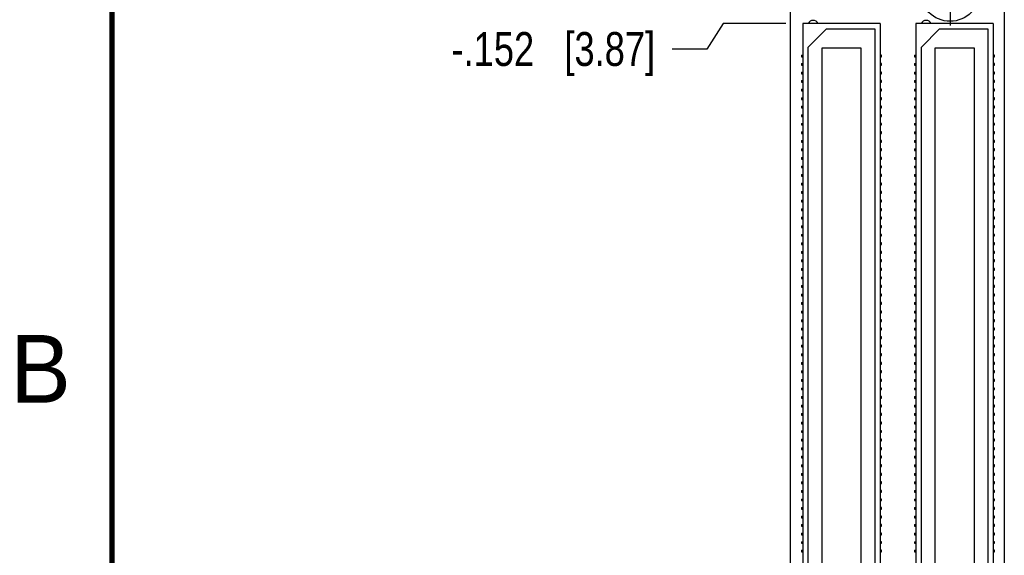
# Model space of a CAD drawing. Header units: inches. Extents: x 0 to 22, y 0 to 17.
# Tile 3 of 14: x 0.2 to 3.8, y 5.7 to 7.7. Entities that reach past the tile are written whole.
import ezdxf

# ---------------------------------------------------------------- set-up
doc = ezdxf.new("R2010")
doc.units = ezdxf.units.IN
doc.header["$LTSCALE"] = 1.21
doc.header["$MEASUREMENT"] = 0
doc.linetypes.add('CENTER', pattern=[0.6, 0.375, -0.075, 0.075, -0.075])
doc.layers.get('0').update_dxf_attribs({"linetype": 'CONTINUOUS'})
doc.layers.add('DEFAULT_1', color=7, linetype='CENTER')
doc.layers.add('DIMENSIONS', color=7, linetype='CONTINUOUS')
doc.styles.get("Standard").update_dxf_attribs({"font": 'txt', "width": 0.8})
doc.styles.add('TEXTSTYLE_2', font='txt')
doc.dimstyles.new('DIMSTYLE_2', dxfattribs={"dimtxt": 0.125, "dimasz": 0.18, "dimexe": 0.18, "dimexo": 0.0625, "dimgap": 0.09, "dimtad": 0, "dimtih": 1, "dimtoh": 1, "dimdec": 3, "dimzin": 4, "dimdsep": 46, "dimtxsty": 'STANDARD', "dimblk": '_FILLED', "dimblk1": '_FILLED', "dimblk2": '_FILLED', "dimcen": 0.09, "dimadec": 0, "dimazin": 0, "dimtp": 0.01, "dimtm": 0.01, "dimtfac": 1, "dimtdec": 3, "dimtofl": 0, "dimtmove": 0, "dimatfit": 3, "dimldrblk": '_FILLED', "dimfxl": 1, "dimtolj": 1, "dimtzin": 4, "dimarcsym": 0})

# ---------------------------------------------------------------- blocks, each defined once
blk = doc.blocks.new('*D6')
at = {"layer": 'DIMENSIONS', "color": 2, "linetype": 'CONTINUOUS'}
blk.add_line((3.0034, 4.1913), (2.5655, 4.1913), dxfattribs=at)
at = {"layer": 'DIMENSIONS', "color": 2, "linetype": 'CONTINUOUS', "insert": (2.503, 4.2538), "char_height": 0.125, "width": 1.325, "attachment_point": 3, "line_spacing_factor": 0.9}
blk.add_mtext('-3.610{\\Ftxt.shx;\\W1.000000;\\H0.125000; }[91.7]', dxfattribs=at)
blk = doc.blocks.new('_FILLED')
at = {"color": 0, "linetype": 'BYBLOCK'}
blk.add_solid([(0, 0), (-1, 0.174), (-1, -0.174)], dxfattribs=at)
blk = doc.blocks.new('*D7')
at = {"layer": 'DIMENSIONS', "color": 2, "linetype": 'CONTINUOUS'}
blk.add_line((3.4684, 3.9327), (2.5655, 3.9327), dxfattribs=at)
at = {"layer": 'DIMENSIONS', "color": 2, "linetype": 'CONTINUOUS', "insert": (2.503, 3.9952), "char_height": 0.125, "width": 1.425, "attachment_point": 3, "line_spacing_factor": 0.9}
blk.add_mtext('-3.869{\\Ftxt.shx;\\W1.000000;\\H0.125000; }[98.27]', dxfattribs=at)
blk = doc.blocks.new('*D8')
at = {"layer": 'DIMENSIONS', "color": 2, "linetype": 'CONTINUOUS'}
for p, q in [((2.7542, 7.6493), (2.6942, 7.5551)), ((2.9855, 7.6493), (2.7542, 7.6493)), ((2.6942, 7.5551), (2.5655, 7.5551))]:
    blk.add_line(p, q, dxfattribs=at)
at = {"layer": 'DIMENSIONS', "color": 2, "linetype": 'CONTINUOUS', "insert": (2.503, 7.6176), "char_height": 0.125, "width": 1.225, "attachment_point": 3, "line_spacing_factor": 0.9}
blk.add_mtext('-.152{\\Ftxt.shx;\\W1.000000;\\H0.125000; }[3.87]', dxfattribs=at)
blk = doc.blocks.new('*D9')
at = {"layer": 'DIMENSIONS', "color": 2, "linetype": 'CONTINUOUS'}
blk.add_line((2.9855, 4.9218), (2.5655, 4.9218), dxfattribs=at)
at = {"layer": 'DIMENSIONS', "color": 2, "linetype": 'CONTINUOUS', "insert": (2.503, 4.9843), "char_height": 0.125, "width": 1.425, "attachment_point": 3, "line_spacing_factor": 0.9}
blk.add_mtext('-2.880{\\Ftxt.shx;\\W1.000000;\\H0.125000; }[73.15]', dxfattribs=at)
blk = doc.blocks.new('*D13')
at = {"layer": 'DIMENSIONS', "color": 2, "linetype": 'CONTINUOUS'}
blk.add_line((3.656, 3.7451), (3.656, 3.3788), dxfattribs=at)
at = {"layer": 'DIMENSIONS', "color": 2, "linetype": 'CONTINUOUS', "insert": (3.5935, 3.3163), "char_height": 0.125, "width": 1.225, "attachment_point": 3, "rotation": 90, "line_spacing_factor": 0.9}
blk.add_mtext('.434{\\Ftxt.shx;\\W1.000000;\\H0.125000; }[11.02]', dxfattribs=at)
blk = doc.blocks.new('*D14')
at = {"layer": 'DIMENSIONS', "color": 2, "linetype": 'CONTINUOUS'}
blk.add_line((3.191, 4.0037), (3.191, 3.3788), dxfattribs=at)
at = {"layer": 'DIMENSIONS', "color": 2, "linetype": 'CONTINUOUS', "insert": (3.1285, 3.3163), "char_height": 0.125, "width": 1.125, "attachment_point": 3, "rotation": 90, "line_spacing_factor": 0.9}
blk.add_mtext('.031{\\Ftxt.shx;\\W1.000000;\\H0.125000; }[0.79]', dxfattribs=at)

msp = doc.modelspace()

# ---------------------------------------------------------------- linework, layer by layer
at = {"color": 7, "linetype": 'CONTINUOUS'}
for p, q in [((3.003, 4.0573), (3.003, 7.9123)), ((3.791, 7.9123), (3.791, 3.8163)), ((3.048, 7.6493), (3.048, 4.9218)), ((3.333, 7.6493), (3.048, 7.6493)), ((3.068, 7.5623), (3.135, 7.6293)), ((3.135, 7.6293), (3.313, 7.6293)), ((3.313, 7.6293), (3.313, 4.9418)), ((3.333, 7.6493), (3.333, 4.9218)), ((3.465, 7.6493), (3.465, 4.9218)), ((3.75, 7.6493), (3.465, 7.6493)), ((3.485, 7.5623), (3.552, 7.6293)), ((3.552, 7.6293), (3.73, 7.6293)), ((3.73, 7.6293), (3.73, 4.9418)), ((3.75, 7.6493), (3.75, 4.9218)), ((3.068, 5.0088), (3.068, 7.5623)), ((3.1175, 7.5576), (3.1175, 5.0136)), ((3.2635, 7.5576), (3.1175, 7.5576)), ((3.2635, 5.0136), (3.2635, 7.5576)), ((3.485, 5.0088), (3.485, 7.5623)), ((3.5345, 7.5576), (3.5345, 5.0136)), ((3.6805, 7.5576), (3.5345, 7.5576)), ((3.6805, 5.0136), (3.6805, 7.5576)), ((3.043, 7.5328), (3.043, 7.5268)), ((3.043, 7.5328), (3.048, 7.5328)), ((3.043, 7.5268), (3.048, 7.5268)), ((3.338, 7.5328), (3.333, 7.5328)), ((3.333, 7.5268), (3.338, 7.5268)), ((3.338, 7.5268), (3.338, 7.5328)), ((3.46, 7.5328), (3.46, 7.5268)), ((3.46, 7.5328), (3.465, 7.5328)), ((3.46, 7.5268), (3.465, 7.5268)), ((3.755, 7.5328), (3.75, 7.5328)), ((3.75, 7.5268), (3.755, 7.5268)), ((3.755, 7.5268), (3.755, 7.5328)), ((3.043, 7.5013), (3.043, 7.4953)), ((3.043, 7.5013), (3.048, 7.5013)), ((3.043, 7.4953), (3.048, 7.4953)), ((3.338, 7.5013), (3.333, 7.5013)), ((3.333, 7.4953), (3.338, 7.4953)), ((3.338, 7.4953), (3.338, 7.5013)), ((3.46, 7.5013), (3.46, 7.4953)), ((3.46, 7.5013), (3.465, 7.5013)), ((3.46, 7.4953), (3.465, 7.4953)), ((3.755, 7.5013), (3.75, 7.5013)), ((3.75, 7.4953), (3.755, 7.4953)), ((3.755, 7.4953), (3.755, 7.5013)), ((3.043, 7.4698), (3.043, 7.4638)), ((3.043, 7.4698), (3.048, 7.4698)), ((3.043, 7.4638), (3.048, 7.4638)), ((3.338, 7.4698), (3.333, 7.4698)), ((3.333, 7.4638), (3.338, 7.4638)), ((3.338, 7.4638), (3.338, 7.4698)), ((3.46, 7.4698), (3.46, 7.4638)), ((3.46, 7.4698), (3.465, 7.4698)), ((3.46, 7.4638), (3.465, 7.4638)), ((3.755, 7.4698), (3.75, 7.4698)), ((3.75, 7.4638), (3.755, 7.4638)), ((3.755, 7.4638), (3.755, 7.4698)), ((3.043, 7.4383), (3.043, 7.4323)), ((3.043, 7.4383), (3.048, 7.4383)), ((3.043, 7.4323), (3.048, 7.4323)), ((3.338, 7.4383), (3.333, 7.4383)), ((3.333, 7.4323), (3.338, 7.4323)), ((3.338, 7.4323), (3.338, 7.4383)), ((3.46, 7.4383), (3.46, 7.4323)), ((3.46, 7.4383), (3.465, 7.4383)), ((3.46, 7.4323), (3.465, 7.4323)), ((3.755, 7.4383), (3.75, 7.4383)), ((3.75, 7.4323), (3.755, 7.4323)), ((3.755, 7.4323), (3.755, 7.4383)), ((3.043, 7.4068), (3.043, 7.4008)), ((3.043, 7.4068), (3.048, 7.4068)), ((3.043, 7.4008), (3.048, 7.4008)), ((3.043, 7.3753), (3.043, 7.3693)), ((3.043, 7.3753), (3.048, 7.3753)), ((3.338, 7.4068), (3.333, 7.4068)), ((3.333, 7.4008), (3.338, 7.4008)), ((3.338, 7.3753), (3.333, 7.3753)), ((3.338, 7.4008), (3.338, 7.4068)), ((3.338, 7.3693), (3.338, 7.3753)), ((3.46, 7.4068), (3.46, 7.4008)), ((3.46, 7.4068), (3.465, 7.4068)), ((3.46, 7.4008), (3.465, 7.4008)), ((3.46, 7.3753), (3.46, 7.3693)), ((3.46, 7.3753), (3.465, 7.3753)), ((3.755, 7.4068), (3.75, 7.4068)), ((3.75, 7.4008), (3.755, 7.4008)), ((3.755, 7.3753), (3.75, 7.3753)), ((3.755, 7.4008), (3.755, 7.4068)), ((3.755, 7.3693), (3.755, 7.3753)), ((3.043, 7.3693), (3.048, 7.3693)), ((3.043, 7.3438), (3.043, 7.3378)), ((3.043, 7.3438), (3.048, 7.3438)), ((3.043, 7.3378), (3.048, 7.3378)), ((3.333, 7.3693), (3.338, 7.3693)), ((3.338, 7.3438), (3.333, 7.3438)), ((3.333, 7.3378), (3.338, 7.3378)), ((3.338, 7.3378), (3.338, 7.3438)), ((3.46, 7.3693), (3.465, 7.3693)), ((3.46, 7.3438), (3.46, 7.3378)), ((3.46, 7.3438), (3.465, 7.3438)), ((3.46, 7.3378), (3.465, 7.3378)), ((3.75, 7.3693), (3.755, 7.3693)), ((3.755, 7.3438), (3.75, 7.3438)), ((3.75, 7.3378), (3.755, 7.3378)), ((3.755, 7.3378), (3.755, 7.3438)), ((3.043, 7.3123), (3.043, 7.3063)), ((3.043, 7.3123), (3.048, 7.3123)), ((3.043, 7.3063), (3.048, 7.3063)), ((3.338, 7.3123), (3.333, 7.3123)), ((3.333, 7.3063), (3.338, 7.3063)), ((3.338, 7.3063), (3.338, 7.3123)), ((3.46, 7.3123), (3.46, 7.3063)), ((3.46, 7.3123), (3.465, 7.3123)), ((3.46, 7.3063), (3.465, 7.3063)), ((3.755, 7.3123), (3.75, 7.3123)), ((3.75, 7.3063), (3.755, 7.3063)), ((3.755, 7.3063), (3.755, 7.3123)), ((3.043, 7.2808), (3.043, 7.2748)), ((3.043, 7.2808), (3.048, 7.2808)), ((3.043, 7.2748), (3.048, 7.2748)), ((3.338, 7.2808), (3.333, 7.2808)), ((3.333, 7.2748), (3.338, 7.2748)), ((3.338, 7.2748), (3.338, 7.2808)), ((3.46, 7.2808), (3.46, 7.2748)), ((3.46, 7.2808), (3.465, 7.2808)), ((3.46, 7.2748), (3.465, 7.2748)), ((3.755, 7.2808), (3.75, 7.2808)), ((3.75, 7.2748), (3.755, 7.2748)), ((3.755, 7.2748), (3.755, 7.2808)), ((3.043, 7.2493), (3.043, 7.2433)), ((3.043, 7.2493), (3.048, 7.2493)), ((3.043, 7.2433), (3.048, 7.2433)), ((3.338, 7.2493), (3.333, 7.2493)), ((3.333, 7.2433), (3.338, 7.2433)), ((3.338, 7.2433), (3.338, 7.2493)), ((3.46, 7.2493), (3.46, 7.2433)), ((3.46, 7.2493), (3.465, 7.2493)), ((3.46, 7.2433), (3.465, 7.2433)), ((3.755, 7.2493), (3.75, 7.2493)), ((3.75, 7.2433), (3.755, 7.2433)), ((3.755, 7.2433), (3.755, 7.2493)), ((3.043, 7.2178), (3.043, 7.2118)), ((3.043, 7.2178), (3.048, 7.2178)), ((3.043, 7.2118), (3.048, 7.2118)), ((3.338, 7.2178), (3.333, 7.2178)), ((3.333, 7.2118), (3.338, 7.2118)), ((3.338, 7.2118), (3.338, 7.2178)), ((3.46, 7.2178), (3.46, 7.2118)), ((3.46, 7.2178), (3.465, 7.2178)), ((3.46, 7.2118), (3.465, 7.2118)), ((3.755, 7.2178), (3.75, 7.2178)), ((3.75, 7.2118), (3.755, 7.2118)), ((3.755, 7.2118), (3.755, 7.2178)), ((3.043, 7.1863), (3.043, 7.1803)), ((3.043, 7.1863), (3.048, 7.1863)), ((3.043, 7.1803), (3.048, 7.1803)), ((3.043, 7.1548), (3.043, 7.1488)), ((3.043, 7.1548), (3.048, 7.1548)), ((3.338, 7.1863), (3.333, 7.1863)), ((3.333, 7.1803), (3.338, 7.1803)), ((3.338, 7.1548), (3.333, 7.1548)), ((3.338, 7.1803), (3.338, 7.1863)), ((3.338, 7.1488), (3.338, 7.1548)), ((3.46, 7.1863), (3.46, 7.1803)), ((3.46, 7.1863), (3.465, 7.1863)), ((3.46, 7.1803), (3.465, 7.1803)), ((3.46, 7.1548), (3.46, 7.1488)), ((3.46, 7.1548), (3.465, 7.1548)), ((3.755, 7.1863), (3.75, 7.1863)), ((3.75, 7.1803), (3.755, 7.1803)), ((3.755, 7.1548), (3.75, 7.1548)), ((3.755, 7.1803), (3.755, 7.1863)), ((3.755, 7.1488), (3.755, 7.1548)), ((3.043, 7.1488), (3.048, 7.1488)), ((3.043, 7.1233), (3.043, 7.1173)), ((3.043, 7.1233), (3.048, 7.1233)), ((3.333, 7.1488), (3.338, 7.1488)), ((3.338, 7.1233), (3.333, 7.1233)), ((3.338, 7.1173), (3.338, 7.1233)), ((3.46, 7.1488), (3.465, 7.1488)), ((3.46, 7.1233), (3.46, 7.1173)), ((3.46, 7.1233), (3.465, 7.1233)), ((3.75, 7.1488), (3.755, 7.1488)), ((3.755, 7.1233), (3.75, 7.1233)), ((3.755, 7.1173), (3.755, 7.1233)), ((3.043, 7.1173), (3.048, 7.1173)), ((3.043, 7.0918), (3.043, 7.0858)), ((3.043, 7.0918), (3.048, 7.0918)), ((3.043, 7.0858), (3.048, 7.0858)), ((3.333, 7.1173), (3.338, 7.1173)), ((3.338, 7.0918), (3.333, 7.0918)), ((3.333, 7.0858), (3.338, 7.0858)), ((3.338, 7.0858), (3.338, 7.0918)), ((3.46, 7.1173), (3.465, 7.1173)), ((3.46, 7.0918), (3.46, 7.0858)), ((3.46, 7.0918), (3.465, 7.0918)), ((3.46, 7.0858), (3.465, 7.0858)), ((3.75, 7.1173), (3.755, 7.1173)), ((3.755, 7.0918), (3.75, 7.0918)), ((3.75, 7.0858), (3.755, 7.0858)), ((3.755, 7.0858), (3.755, 7.0918)), ((3.043, 7.0603), (3.043, 7.0543)), ((3.043, 7.0603), (3.048, 7.0603)), ((3.043, 7.0543), (3.048, 7.0543)), ((3.338, 7.0603), (3.333, 7.0603)), ((3.333, 7.0543), (3.338, 7.0543)), ((3.338, 7.0543), (3.338, 7.0603)), ((3.46, 7.0603), (3.46, 7.0543)), ((3.46, 7.0603), (3.465, 7.0603)), ((3.46, 7.0543), (3.465, 7.0543)), ((3.755, 7.0603), (3.75, 7.0603)), ((3.75, 7.0543), (3.755, 7.0543)), ((3.755, 7.0543), (3.755, 7.0603)), ((3.043, 7.0288), (3.043, 7.0228)), ((3.043, 7.0288), (3.048, 7.0288)), ((3.043, 7.0228), (3.048, 7.0228)), ((3.338, 7.0288), (3.333, 7.0288)), ((3.333, 7.0228), (3.338, 7.0228)), ((3.338, 7.0228), (3.338, 7.0288)), ((3.46, 7.0288), (3.46, 7.0228)), ((3.46, 7.0288), (3.465, 7.0288)), ((3.46, 7.0228), (3.465, 7.0228)), ((3.755, 7.0288), (3.75, 7.0288)), ((3.75, 7.0228), (3.755, 7.0228)), ((3.755, 7.0228), (3.755, 7.0288)), ((3.043, 6.9973), (3.043, 6.9913)), ((3.043, 6.9973), (3.048, 6.9973)), ((3.043, 6.9913), (3.048, 6.9913)), ((3.338, 6.9973), (3.333, 6.9973)), ((3.333, 6.9913), (3.338, 6.9913)), ((3.338, 6.9913), (3.338, 6.9973)), ((3.46, 6.9973), (3.46, 6.9913)), ((3.46, 6.9973), (3.465, 6.9973)), ((3.46, 6.9913), (3.465, 6.9913)), ((3.755, 6.9973), (3.75, 6.9973)), ((3.75, 6.9913), (3.755, 6.9913)), ((3.755, 6.9913), (3.755, 6.9973)), ((3.043, 6.9658), (3.043, 6.9598)), ((3.043, 6.9658), (3.048, 6.9658)), ((3.043, 6.9598), (3.048, 6.9598)), ((3.338, 6.9658), (3.333, 6.9658)), ((3.333, 6.9598), (3.338, 6.9598)), ((3.338, 6.9598), (3.338, 6.9658)), ((3.46, 6.9658), (3.46, 6.9598)), ((3.46, 6.9658), (3.465, 6.9658)), ((3.46, 6.9598), (3.465, 6.9598)), ((3.755, 6.9658), (3.75, 6.9658)), ((3.75, 6.9598), (3.755, 6.9598)), ((3.755, 6.9598), (3.755, 6.9658)), ((3.043, 6.9343), (3.043, 6.9283)), ((3.043, 6.9343), (3.048, 6.9343)), ((3.043, 6.9283), (3.048, 6.9283)), ((3.043, 6.9028), (3.043, 6.8968)), ((3.043, 6.9028), (3.048, 6.9028)), ((3.338, 6.9343), (3.333, 6.9343)), ((3.333, 6.9283), (3.338, 6.9283)), ((3.338, 6.9028), (3.333, 6.9028)), ((3.338, 6.9283), (3.338, 6.9343)), ((3.338, 6.8968), (3.338, 6.9028)), ((3.46, 6.9343), (3.46, 6.9283)), ((3.46, 6.9343), (3.465, 6.9343)), ((3.46, 6.9283), (3.465, 6.9283)), ((3.46, 6.9028), (3.46, 6.8968)), ((3.46, 6.9028), (3.465, 6.9028)), ((3.755, 6.9343), (3.75, 6.9343)), ((3.75, 6.9283), (3.755, 6.9283)), ((3.755, 6.9028), (3.75, 6.9028)), ((3.755, 6.9283), (3.755, 6.9343)), ((3.755, 6.8968), (3.755, 6.9028)), ((3.043, 6.8968), (3.048, 6.8968)), ((3.043, 6.8713), (3.043, 6.8653)), ((3.043, 6.8713), (3.048, 6.8713)), ((3.043, 6.8653), (3.048, 6.8653)), ((3.333, 6.8968), (3.338, 6.8968)), ((3.338, 6.8713), (3.333, 6.8713)), ((3.333, 6.8653), (3.338, 6.8653)), ((3.338, 6.8653), (3.338, 6.8713)), ((3.46, 6.8968), (3.465, 6.8968)), ((3.46, 6.8713), (3.46, 6.8653)), ((3.46, 6.8713), (3.465, 6.8713)), ((3.46, 6.8653), (3.465, 6.8653)), ((3.75, 6.8968), (3.755, 6.8968)), ((3.755, 6.8713), (3.75, 6.8713)), ((3.75, 6.8653), (3.755, 6.8653)), ((3.755, 6.8653), (3.755, 6.8713)), ((3.043, 6.8398), (3.043, 6.8338)), ((3.043, 6.8398), (3.048, 6.8398)), ((3.043, 6.8338), (3.048, 6.8338)), ((3.338, 6.8398), (3.333, 6.8398)), ((3.333, 6.8338), (3.338, 6.8338)), ((3.338, 6.8338), (3.338, 6.8398)), ((3.46, 6.8398), (3.46, 6.8338)), ((3.46, 6.8398), (3.465, 6.8398)), ((3.46, 6.8338), (3.465, 6.8338)), ((3.755, 6.8398), (3.75, 6.8398)), ((3.75, 6.8338), (3.755, 6.8338)), ((3.755, 6.8338), (3.755, 6.8398)), ((3.043, 6.8083), (3.043, 6.8023)), ((3.043, 6.8083), (3.048, 6.8083)), ((3.043, 6.8023), (3.048, 6.8023)), ((3.338, 6.8083), (3.333, 6.8083)), ((3.333, 6.8023), (3.338, 6.8023)), ((3.338, 6.8023), (3.338, 6.8083)), ((3.46, 6.8083), (3.46, 6.8023)), ((3.46, 6.8083), (3.465, 6.8083)), ((3.46, 6.8023), (3.465, 6.8023)), ((3.755, 6.8083), (3.75, 6.8083)), ((3.75, 6.8023), (3.755, 6.8023)), ((3.755, 6.8023), (3.755, 6.8083)), ((3.043, 6.7768), (3.043, 6.7708)), ((3.043, 6.7768), (3.048, 6.7768)), ((3.043, 6.7708), (3.048, 6.7708)), ((3.338, 6.7768), (3.333, 6.7768)), ((3.333, 6.7708), (3.338, 6.7708)), ((3.338, 6.7708), (3.338, 6.7768)), ((3.46, 6.7768), (3.46, 6.7708)), ((3.46, 6.7768), (3.465, 6.7768)), ((3.46, 6.7708), (3.465, 6.7708)), ((3.755, 6.7768), (3.75, 6.7768)), ((3.75, 6.7708), (3.755, 6.7708)), ((3.755, 6.7708), (3.755, 6.7768)), ((3.043, 6.7453), (3.043, 6.7393)), ((3.043, 6.7453), (3.048, 6.7453)), ((3.043, 6.7393), (3.048, 6.7393)), ((3.338, 6.7453), (3.333, 6.7453)), ((3.333, 6.7393), (3.338, 6.7393)), ((3.338, 6.7393), (3.338, 6.7453)), ((3.46, 6.7453), (3.46, 6.7393)), ((3.46, 6.7453), (3.465, 6.7453)), ((3.46, 6.7393), (3.465, 6.7393)), ((3.755, 6.7453), (3.75, 6.7453)), ((3.75, 6.7393), (3.755, 6.7393)), ((3.755, 6.7393), (3.755, 6.7453)), ((3.043, 6.7138), (3.043, 6.7078)), ((3.043, 6.7138), (3.048, 6.7138)), ((3.043, 6.7078), (3.048, 6.7078)), ((3.043, 6.6823), (3.043, 6.6763)), ((3.043, 6.6823), (3.048, 6.6823)), ((3.338, 6.7138), (3.333, 6.7138)), ((3.333, 6.7078), (3.338, 6.7078)), ((3.338, 6.6823), (3.333, 6.6823)), ((3.338, 6.7078), (3.338, 6.7138)), ((3.338, 6.6763), (3.338, 6.6823)), ((3.46, 6.7138), (3.46, 6.7078)), ((3.46, 6.7138), (3.465, 6.7138)), ((3.46, 6.7078), (3.465, 6.7078)), ((3.46, 6.6823), (3.46, 6.6763)), ((3.46, 6.6823), (3.465, 6.6823)), ((3.755, 6.7138), (3.75, 6.7138)), ((3.75, 6.7078), (3.755, 6.7078)), ((3.755, 6.6823), (3.75, 6.6823)), ((3.755, 6.7078), (3.755, 6.7138)), ((3.755, 6.6763), (3.755, 6.6823)), ((3.043, 6.6763), (3.048, 6.6763)), ((3.043, 6.6508), (3.043, 6.6448)), ((3.043, 6.6508), (3.048, 6.6508)), ((3.333, 6.6763), (3.338, 6.6763)), ((3.338, 6.6508), (3.333, 6.6508)), ((3.338, 6.6448), (3.338, 6.6508)), ((3.46, 6.6763), (3.465, 6.6763)), ((3.46, 6.6508), (3.46, 6.6448)), ((3.46, 6.6508), (3.465, 6.6508)), ((3.75, 6.6763), (3.755, 6.6763)), ((3.755, 6.6508), (3.75, 6.6508)), ((3.755, 6.6448), (3.755, 6.6508)), ((3.043, 6.6448), (3.048, 6.6448)), ((3.043, 6.6193), (3.043, 6.6133)), ((3.043, 6.6193), (3.048, 6.6193)), ((3.043, 6.6133), (3.048, 6.6133)), ((3.333, 6.6448), (3.338, 6.6448)), ((3.338, 6.6193), (3.333, 6.6193)), ((3.333, 6.6133), (3.338, 6.6133)), ((3.338, 6.6133), (3.338, 6.6193)), ((3.46, 6.6448), (3.465, 6.6448)), ((3.46, 6.6193), (3.46, 6.6133)), ((3.46, 6.6193), (3.465, 6.6193)), ((3.46, 6.6133), (3.465, 6.6133)), ((3.75, 6.6448), (3.755, 6.6448)), ((3.755, 6.6193), (3.75, 6.6193)), ((3.75, 6.6133), (3.755, 6.6133)), ((3.755, 6.6133), (3.755, 6.6193)), ((3.043, 6.5878), (3.043, 6.5818)), ((3.043, 6.5878), (3.048, 6.5878)), ((3.043, 6.5818), (3.048, 6.5818)), ((3.338, 6.5878), (3.333, 6.5878)), ((3.333, 6.5818), (3.338, 6.5818)), ((3.338, 6.5818), (3.338, 6.5878)), ((3.46, 6.5878), (3.46, 6.5818)), ((3.46, 6.5878), (3.465, 6.5878)), ((3.46, 6.5818), (3.465, 6.5818)), ((3.755, 6.5878), (3.75, 6.5878)), ((3.75, 6.5818), (3.755, 6.5818)), ((3.755, 6.5818), (3.755, 6.5878)), ((3.043, 6.5563), (3.043, 6.5503)), ((3.043, 6.5563), (3.048, 6.5563)), ((3.043, 6.5503), (3.048, 6.5503)), ((3.338, 6.5563), (3.333, 6.5563)), ((3.333, 6.5503), (3.338, 6.5503)), ((3.338, 6.5503), (3.338, 6.5563)), ((3.46, 6.5563), (3.46, 6.5503)), ((3.46, 6.5563), (3.465, 6.5563)), ((3.46, 6.5503), (3.465, 6.5503)), ((3.755, 6.5563), (3.75, 6.5563)), ((3.75, 6.5503), (3.755, 6.5503)), ((3.755, 6.5503), (3.755, 6.5563)), ((3.043, 6.5248), (3.043, 6.5188)), ((3.043, 6.5248), (3.048, 6.5248)), ((3.043, 6.5188), (3.048, 6.5188)), ((3.338, 6.5248), (3.333, 6.5248)), ((3.333, 6.5188), (3.338, 6.5188)), ((3.338, 6.5188), (3.338, 6.5248)), ((3.46, 6.5248), (3.46, 6.5188)), ((3.46, 6.5248), (3.465, 6.5248)), ((3.46, 6.5188), (3.465, 6.5188)), ((3.755, 6.5248), (3.75, 6.5248)), ((3.75, 6.5188), (3.755, 6.5188)), ((3.755, 6.5188), (3.755, 6.5248)), ((3.043, 6.4933), (3.043, 6.4873)), ((3.043, 6.4933), (3.048, 6.4933)), ((3.043, 6.4873), (3.048, 6.4873)), ((3.338, 6.4933), (3.333, 6.4933)), ((3.333, 6.4873), (3.338, 6.4873)), ((3.338, 6.4873), (3.338, 6.4933)), ((3.46, 6.4933), (3.46, 6.4873)), ((3.46, 6.4933), (3.465, 6.4933)), ((3.46, 6.4873), (3.465, 6.4873)), ((3.755, 6.4933), (3.75, 6.4933)), ((3.75, 6.4873), (3.755, 6.4873)), ((3.755, 6.4873), (3.755, 6.4933)), ((3.043, 6.4618), (3.043, 6.4558)), ((3.043, 6.4618), (3.048, 6.4618)), ((3.043, 6.4558), (3.048, 6.4558)), ((3.043, 6.4303), (3.043, 6.4243)), ((3.043, 6.4303), (3.048, 6.4303)), ((3.338, 6.4618), (3.333, 6.4618)), ((3.333, 6.4558), (3.338, 6.4558)), ((3.338, 6.4303), (3.333, 6.4303)), ((3.338, 6.4558), (3.338, 6.4618)), ((3.338, 6.4243), (3.338, 6.4303)), ((3.46, 6.4618), (3.46, 6.4558)), ((3.46, 6.4618), (3.465, 6.4618)), ((3.46, 6.4558), (3.465, 6.4558)), ((3.46, 6.4303), (3.46, 6.4243)), ((3.46, 6.4303), (3.465, 6.4303)), ((3.755, 6.4618), (3.75, 6.4618)), ((3.75, 6.4558), (3.755, 6.4558)), ((3.755, 6.4303), (3.75, 6.4303)), ((3.755, 6.4558), (3.755, 6.4618)), ((3.755, 6.4243), (3.755, 6.4303)), ((3.043, 6.4243), (3.048, 6.4243)), ((3.043, 6.3988), (3.043, 6.3928)), ((3.043, 6.3988), (3.048, 6.3988)), ((3.043, 6.3928), (3.048, 6.3928)), ((3.333, 6.4243), (3.338, 6.4243)), ((3.338, 6.3988), (3.333, 6.3988)), ((3.333, 6.3928), (3.338, 6.3928)), ((3.338, 6.3928), (3.338, 6.3988)), ((3.46, 6.4243), (3.465, 6.4243)), ((3.46, 6.3988), (3.46, 6.3928)), ((3.46, 6.3988), (3.465, 6.3988)), ((3.46, 6.3928), (3.465, 6.3928)), ((3.75, 6.4243), (3.755, 6.4243)), ((3.755, 6.3988), (3.75, 6.3988)), ((3.75, 6.3928), (3.755, 6.3928)), ((3.755, 6.3928), (3.755, 6.3988)), ((3.043, 6.3673), (3.043, 6.3613)), ((3.043, 6.3673), (3.048, 6.3673)), ((3.043, 6.3613), (3.048, 6.3613)), ((3.338, 6.3673), (3.333, 6.3673)), ((3.333, 6.3613), (3.338, 6.3613)), ((3.338, 6.3613), (3.338, 6.3673)), ((3.46, 6.3673), (3.46, 6.3613)), ((3.46, 6.3673), (3.465, 6.3673)), ((3.46, 6.3613), (3.465, 6.3613)), ((3.755, 6.3673), (3.75, 6.3673)), ((3.75, 6.3613), (3.755, 6.3613)), ((3.755, 6.3613), (3.755, 6.3673)), ((3.043, 6.3358), (3.043, 6.3298)), ((3.043, 6.3358), (3.048, 6.3358)), ((3.043, 6.3298), (3.048, 6.3298)), ((3.338, 6.3358), (3.333, 6.3358)), ((3.333, 6.3298), (3.338, 6.3298)), ((3.338, 6.3298), (3.338, 6.3358)), ((3.46, 6.3358), (3.46, 6.3298)), ((3.46, 6.3358), (3.465, 6.3358)), ((3.46, 6.3298), (3.465, 6.3298)), ((3.755, 6.3358), (3.75, 6.3358)), ((3.75, 6.3298), (3.755, 6.3298)), ((3.755, 6.3298), (3.755, 6.3358)), ((3.043, 6.3043), (3.043, 6.2983)), ((3.043, 6.3043), (3.048, 6.3043)), ((3.043, 6.2983), (3.048, 6.2983)), ((3.338, 6.3043), (3.333, 6.3043)), ((3.333, 6.2983), (3.338, 6.2983)), ((3.338, 6.2983), (3.338, 6.3043)), ((3.46, 6.3043), (3.46, 6.2983)), ((3.46, 6.3043), (3.465, 6.3043)), ((3.46, 6.2983), (3.465, 6.2983)), ((3.755, 6.3043), (3.75, 6.3043)), ((3.75, 6.2983), (3.755, 6.2983)), ((3.755, 6.2983), (3.755, 6.3043)), ((3.043, 6.2728), (3.043, 6.2668)), ((3.043, 6.2728), (3.048, 6.2728)), ((3.043, 6.2668), (3.048, 6.2668)), ((3.338, 6.2728), (3.333, 6.2728)), ((3.333, 6.2668), (3.338, 6.2668)), ((3.338, 6.2668), (3.338, 6.2728)), ((3.46, 6.2728), (3.46, 6.2668)), ((3.46, 6.2728), (3.465, 6.2728)), ((3.46, 6.2668), (3.465, 6.2668)), ((3.755, 6.2728), (3.75, 6.2728)), ((3.75, 6.2668), (3.755, 6.2668)), ((3.755, 6.2668), (3.755, 6.2728)), ((3.043, 6.2413), (3.043, 6.2353)), ((3.043, 6.2413), (3.048, 6.2413)), ((3.043, 6.2353), (3.048, 6.2353)), ((3.338, 6.2413), (3.333, 6.2413)), ((3.333, 6.2353), (3.338, 6.2353)), ((3.338, 6.2353), (3.338, 6.2413)), ((3.46, 6.2413), (3.46, 6.2353)), ((3.46, 6.2413), (3.465, 6.2413)), ((3.46, 6.2353), (3.465, 6.2353)), ((3.755, 6.2413), (3.75, 6.2413)), ((3.75, 6.2353), (3.755, 6.2353)), ((3.755, 6.2353), (3.755, 6.2413)), ((3.043, 6.2098), (3.043, 6.2038)), ((3.043, 6.2098), (3.048, 6.2098)), ((3.043, 6.2038), (3.048, 6.2038)), ((3.043, 6.1783), (3.043, 6.1723)), ((3.043, 6.1783), (3.048, 6.1783)), ((3.338, 6.2098), (3.333, 6.2098)), ((3.333, 6.2038), (3.338, 6.2038)), ((3.338, 6.1783), (3.333, 6.1783)), ((3.338, 6.2038), (3.338, 6.2098)), ((3.338, 6.1723), (3.338, 6.1783)), ((3.46, 6.2098), (3.46, 6.2038)), ((3.46, 6.2098), (3.465, 6.2098)), ((3.46, 6.2038), (3.465, 6.2038)), ((3.46, 6.1783), (3.46, 6.1723)), ((3.46, 6.1783), (3.465, 6.1783)), ((3.755, 6.2098), (3.75, 6.2098)), ((3.75, 6.2038), (3.755, 6.2038)), ((3.755, 6.1783), (3.75, 6.1783)), ((3.755, 6.2038), (3.755, 6.2098)), ((3.755, 6.1723), (3.755, 6.1783)), ((3.043, 6.1723), (3.048, 6.1723)), ((3.043, 6.1468), (3.043, 6.1408)), ((3.043, 6.1468), (3.048, 6.1468)), ((3.043, 6.1408), (3.048, 6.1408)), ((3.333, 6.1723), (3.338, 6.1723)), ((3.338, 6.1468), (3.333, 6.1468)), ((3.333, 6.1408), (3.338, 6.1408)), ((3.338, 6.1408), (3.338, 6.1468)), ((3.46, 6.1723), (3.465, 6.1723)), ((3.46, 6.1468), (3.46, 6.1408)), ((3.46, 6.1468), (3.465, 6.1468)), ((3.46, 6.1408), (3.465, 6.1408)), ((3.75, 6.1723), (3.755, 6.1723)), ((3.755, 6.1468), (3.75, 6.1468)), ((3.75, 6.1408), (3.755, 6.1408)), ((3.755, 6.1408), (3.755, 6.1468)), ((3.043, 6.1153), (3.043, 6.1093)), ((3.043, 6.1153), (3.048, 6.1153)), ((3.043, 6.1093), (3.048, 6.1093)), ((3.338, 6.1153), (3.333, 6.1153)), ((3.333, 6.1093), (3.338, 6.1093)), ((3.338, 6.1093), (3.338, 6.1153)), ((3.46, 6.1153), (3.46, 6.1093)), ((3.46, 6.1153), (3.465, 6.1153)), ((3.46, 6.1093), (3.465, 6.1093)), ((3.755, 6.1153), (3.75, 6.1153)), ((3.75, 6.1093), (3.755, 6.1093)), ((3.755, 6.1093), (3.755, 6.1153)), ((3.043, 6.0838), (3.043, 6.0778)), ((3.043, 6.0838), (3.048, 6.0838)), ((3.043, 6.0778), (3.048, 6.0778)), ((3.338, 6.0838), (3.333, 6.0838)), ((3.333, 6.0778), (3.338, 6.0778)), ((3.338, 6.0778), (3.338, 6.0838)), ((3.46, 6.0838), (3.46, 6.0778)), ((3.46, 6.0838), (3.465, 6.0838)), ((3.46, 6.0778), (3.465, 6.0778)), ((3.755, 6.0838), (3.75, 6.0838)), ((3.75, 6.0778), (3.755, 6.0778)), ((3.755, 6.0778), (3.755, 6.0838)), ((3.043, 6.0523), (3.043, 6.0463)), ((3.043, 6.0523), (3.048, 6.0523)), ((3.043, 6.0463), (3.048, 6.0463)), ((3.338, 6.0523), (3.333, 6.0523)), ((3.333, 6.0463), (3.338, 6.0463)), ((3.338, 6.0463), (3.338, 6.0523)), ((3.46, 6.0523), (3.46, 6.0463)), ((3.46, 6.0523), (3.465, 6.0523)), ((3.46, 6.0463), (3.465, 6.0463)), ((3.755, 6.0523), (3.75, 6.0523)), ((3.75, 6.0463), (3.755, 6.0463)), ((3.755, 6.0463), (3.755, 6.0523)), ((3.043, 6.0208), (3.043, 6.0148)), ((3.043, 6.0208), (3.048, 6.0208)), ((3.043, 6.0148), (3.048, 6.0148)), ((3.338, 6.0208), (3.333, 6.0208)), ((3.333, 6.0148), (3.338, 6.0148)), ((3.338, 6.0148), (3.338, 6.0208)), ((3.46, 6.0208), (3.46, 6.0148)), ((3.46, 6.0208), (3.465, 6.0208)), ((3.46, 6.0148), (3.465, 6.0148)), ((3.755, 6.0208), (3.75, 6.0208)), ((3.75, 6.0148), (3.755, 6.0148)), ((3.755, 6.0148), (3.755, 6.0208)), ((3.043, 5.9893), (3.043, 5.9833)), ((3.043, 5.9893), (3.048, 5.9893)), ((3.043, 5.9833), (3.048, 5.9833)), ((3.043, 5.9578), (3.043, 5.9518)), ((3.043, 5.9578), (3.048, 5.9578)), ((3.338, 5.9893), (3.333, 5.9893)), ((3.333, 5.9833), (3.338, 5.9833)), ((3.338, 5.9578), (3.333, 5.9578)), ((3.338, 5.9833), (3.338, 5.9893)), ((3.338, 5.9518), (3.338, 5.9578)), ((3.46, 5.9893), (3.46, 5.9833)), ((3.46, 5.9893), (3.465, 5.9893)), ((3.46, 5.9833), (3.465, 5.9833)), ((3.46, 5.9578), (3.46, 5.9518)), ((3.46, 5.9578), (3.465, 5.9578)), ((3.755, 5.9893), (3.75, 5.9893)), ((3.75, 5.9833), (3.755, 5.9833)), ((3.755, 5.9578), (3.75, 5.9578)), ((3.755, 5.9833), (3.755, 5.9893)), ((3.755, 5.9518), (3.755, 5.9578)), ((3.043, 5.9518), (3.048, 5.9518)), ((3.043, 5.9263), (3.043, 5.9203)), ((3.043, 5.9263), (3.048, 5.9263)), ((3.043, 5.9203), (3.048, 5.9203)), ((3.333, 5.9518), (3.338, 5.9518)), ((3.338, 5.9263), (3.333, 5.9263)), ((3.333, 5.9203), (3.338, 5.9203)), ((3.338, 5.9203), (3.338, 5.9263)), ((3.46, 5.9518), (3.465, 5.9518)), ((3.46, 5.9263), (3.46, 5.9203)), ((3.46, 5.9263), (3.465, 5.9263)), ((3.46, 5.9203), (3.465, 5.9203)), ((3.75, 5.9518), (3.755, 5.9518)), ((3.755, 5.9263), (3.75, 5.9263)), ((3.75, 5.9203), (3.755, 5.9203)), ((3.755, 5.9203), (3.755, 5.9263)), ((3.043, 5.8948), (3.043, 5.8888)), ((3.043, 5.8948), (3.048, 5.8948)), ((3.043, 5.8888), (3.048, 5.8888)), ((3.338, 5.8948), (3.333, 5.8948)), ((3.333, 5.8888), (3.338, 5.8888)), ((3.338, 5.8888), (3.338, 5.8948)), ((3.46, 5.8948), (3.46, 5.8888)), ((3.46, 5.8948), (3.465, 5.8948)), ((3.46, 5.8888), (3.465, 5.8888)), ((3.755, 5.8948), (3.75, 5.8948)), ((3.75, 5.8888), (3.755, 5.8888)), ((3.755, 5.8888), (3.755, 5.8948)), ((3.043, 5.8633), (3.043, 5.8573)), ((3.043, 5.8633), (3.048, 5.8633)), ((3.043, 5.8573), (3.048, 5.8573)), ((3.338, 5.8633), (3.333, 5.8633)), ((3.333, 5.8573), (3.338, 5.8573)), ((3.338, 5.8573), (3.338, 5.8633)), ((3.46, 5.8633), (3.465, 5.8633)), ((3.46, 5.8633), (3.46, 5.8573)), ((3.46, 5.8573), (3.465, 5.8573)), ((3.755, 5.8633), (3.75, 5.8633)), ((3.75, 5.8573), (3.755, 5.8573)), ((3.755, 5.8573), (3.755, 5.8633)), ((3.043, 5.8318), (3.043, 5.8258)), ((3.043, 5.8318), (3.048, 5.8318)), ((3.043, 5.8258), (3.048, 5.8258)), ((3.338, 5.8318), (3.333, 5.8318)), ((3.333, 5.8258), (3.338, 5.8258)), ((3.338, 5.8258), (3.338, 5.8318)), ((3.46, 5.8318), (3.465, 5.8318)), ((3.46, 5.8318), (3.46, 5.8258)), ((3.46, 5.8258), (3.465, 5.8258)), ((3.755, 5.8318), (3.75, 5.8318)), ((3.75, 5.8258), (3.755, 5.8258)), ((3.755, 5.8258), (3.755, 5.8318)), ((3.043, 5.8003), (3.043, 5.7943)), ((3.043, 5.8003), (3.048, 5.8003)), ((3.043, 5.7943), (3.048, 5.7943)), ((3.338, 5.8003), (3.333, 5.8003)), ((3.333, 5.7943), (3.338, 5.7943)), ((3.338, 5.7943), (3.338, 5.8003)), ((3.46, 5.8003), (3.465, 5.8003)), ((3.46, 5.8003), (3.46, 5.7943)), ((3.46, 5.7943), (3.465, 5.7943)), ((3.755, 5.8003), (3.75, 5.8003)), ((3.75, 5.7943), (3.755, 5.7943)), ((3.755, 5.7943), (3.755, 5.8003)), ((3.043, 5.7688), (3.043, 5.7628)), ((3.043, 5.7688), (3.048, 5.7688)), ((3.043, 5.7628), (3.048, 5.7628)), ((3.338, 5.7688), (3.333, 5.7688)), ((3.333, 5.7628), (3.338, 5.7628)), ((3.338, 5.7628), (3.338, 5.7688)), ((3.46, 5.7688), (3.465, 5.7688)), ((3.46, 5.7688), (3.46, 5.7628)), ((3.46, 5.7628), (3.465, 5.7628)), ((3.755, 5.7688), (3.75, 5.7688)), ((3.75, 5.7628), (3.755, 5.7628)), ((3.755, 5.7628), (3.755, 5.7688)), ((3.043, 5.7373), (3.043, 5.7313)), ((3.043, 5.7373), (3.048, 5.7373)), ((3.043, 5.7313), (3.048, 5.7313)), ((3.043, 5.7058), (3.043, 5.6998)), ((3.043, 5.7058), (3.048, 5.7058)), ((3.338, 5.7373), (3.333, 5.7373)), ((3.333, 5.7313), (3.338, 5.7313)), ((3.338, 5.7058), (3.333, 5.7058)), ((3.338, 5.7313), (3.338, 5.7373)), ((3.338, 5.6998), (3.338, 5.7058)), ((3.46, 5.7373), (3.465, 5.7373)), ((3.46, 5.7373), (3.46, 5.7313)), ((3.46, 5.7313), (3.465, 5.7313)), ((3.46, 5.7058), (3.465, 5.7058)), ((3.46, 5.7058), (3.46, 5.6998)), ((3.755, 5.7373), (3.75, 5.7373)), ((3.75, 5.7313), (3.755, 5.7313)), ((3.755, 5.7058), (3.75, 5.7058)), ((3.755, 5.7313), (3.755, 5.7373)), ((3.755, 5.6998), (3.755, 5.7058)), ((3.043, 5.6998), (3.048, 5.6998)), ((3.333, 5.6998), (3.338, 5.6998)), ((3.46, 5.6998), (3.465, 5.6998)), ((3.75, 5.6998), (3.755, 5.6998))]:
    msp.add_line(p, q, dxfattribs=at)
at = {"color": 7, "linetype": 'CONTINUOUS', "const_width": 0.02}
msp.add_lwpolyline([(0.5, 16.5), (0.5, 0.5)], dxfattribs=at)
at = {"color": 7, "linetype": 'CONTINUOUS'}
msp.add_circle((3.591, 7.7673), 0.11, dxfattribs=at)
for centre in [(3.0858, 7.6408), (3.5028, 7.6408)]:
    msp.add_arc(centre, 0.02, 25.1507, 154.8493, dxfattribs=at)
at = {"layer": 'DEFAULT_1', "color": 7, "linetype": 'CENTER'}
msp.add_line((3.591, 7.7673), (3.591, 7.6422), dxfattribs=at)

# ---------------------------------------------------------------- texts
at = {"color": 2, "linetype": 'CONTINUOUS', "insert": (0.125, 6.5), "char_height": 0.25, "width": 0.25, "attachment_point": 1, "line_spacing_factor": 0.9, "style": 'TEXTSTYLE_2'}
msp.add_mtext('B', dxfattribs=at)

# ---------------------------------------------------------------- dimensions: what is measured, and where the dimension line sits
at = {"layer": 'DIMENSIONS', "color": 2, "linetype": 'CONTINUOUS'}
for feature_location, offset, picture, middle in [((3.4684, 3.9327), (-0.9029, 0), '*D7', (1.5405, 3.9327)), ((2.9855, 4.9218), (-0.42, 0), '*D9', (1.5405, 4.9218)), ((3.0034, 4.1913), (-0.4379, 0), '*D6', (1.5905, 4.1913)), ((2.9855, 7.6493), (-0.42, -0.0942), '*D8', (1.6905, 7.5551))]:
    dim = msp.add_ordinate_dim(feature_location=feature_location, offset=offset, dtype=0, origin=(3.0969, 7.8017), text='-<>', dimstyle='DIMSTYLE_2', dxfattribs=at)
    dim.commit()
    dim.dimension.update_dxf_attribs({"geometry": picture, "text_midpoint": middle})
for feature_location, offset, picture, middle in [((3.191, 4.0037), (0, -0.6249), '*D14', (3.3031, 2.5303)), ((3.656, 3.7451), (0, -0.3663), '*D13', (3.7905, 2.4803))]:
    dim = msp.add_ordinate_dim(feature_location=feature_location, offset=offset, dtype=1, origin=(3.222, 7.8017), dimstyle='DIMSTYLE_2', dxfattribs=at)
    dim.commit()
    dim.dimension.update_dxf_attribs({"geometry": picture, "text_midpoint": middle})

doc.saveas('drawing.dxf')
